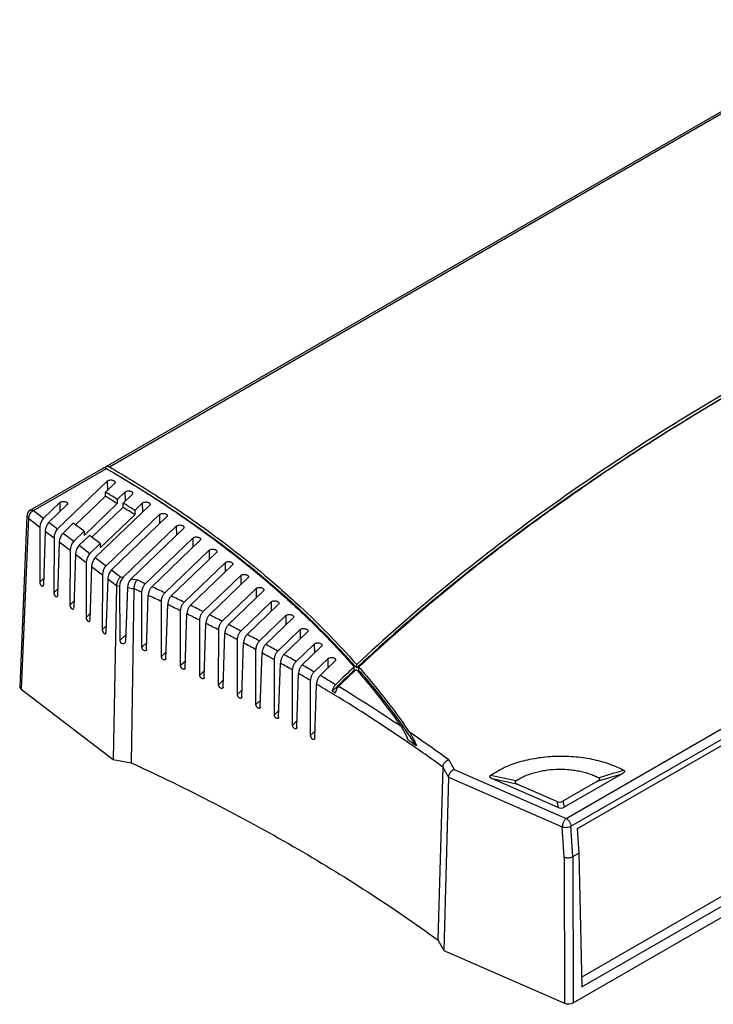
# Model space of a CAD drawing. Header units: inches. Extents: x 0 to 34, y 0 to 22.
# Tile 4 of 13: x 20.6 to 24.8, y 6.2 to 12.1. Entities that reach past the tile are written whole.
import ezdxf

# ---------------------------------------------------------------- set-up
doc = ezdxf.new("R2010")
doc.units = ezdxf.units.IN
doc.header["$LTSCALE"] = 1.87
doc.header["$MEASUREMENT"] = 0
doc.layers.get('0').update_dxf_attribs({"linetype": 'CONTINUOUS'})

msp = doc.modelspace()

# ---------------------------------------------------------------- linework, layer by layer
at = {"color": 7, "linetype": 'CONTINUOUS'}
for p, q in [((21.1324, 9.4508), (25.7816, 12.1352)), ((23.9885, 6.3823), (29.4351, 9.527)), ((23.9885, 6.3839), (29.4195, 9.5197)), ((23.9898, 6.3245), (29.4858, 9.4978)), ((20.6773, 9.188), (21.1147, 9.4406)), ((21.1262, 9.4435), (21.1274, 9.4428)), ((21.1346, 9.4385), (21.143, 9.4337)), ((23.9386, 6.2289), (29.5399, 9.4631)), ((20.8413, 9.0761), (21.1397, 9.3629)), ((21.1292, 9.2967), (21.1826, 9.348)), ((21.1284, 9.272), (21.1292, 9.2967)), ((21.1996, 9.2533), (21.2457, 9.2976)), ((20.7568, 9.1407), (20.8545, 9.2345)), ((21.1284, 9.272), (20.9493, 9.1)), ((21.1995, 9.2281), (21.0007, 9.0371)), ((21.1527, 9.2823), (21.1576, 9.2793)), ((21.1996, 9.2533), (21.1995, 9.2281)), ((21.2341, 9.2064), (21.2348, 9.2311)), ((21.2348, 9.2311), (21.2886, 9.2827)), ((21.3042, 9.1867), (21.3501, 9.2308)), ((20.7893, 9.1158), (20.8973, 9.2197)), ((21.2341, 9.2064), (21.0463, 9.026)), ((21.0677, 8.9034), (21.393, 9.2159)), ((21.3042, 9.1867), (21.3041, 9.1615)), ((20.6573, 9.1551), (20.6136, 8.1269)), ((20.8739, 9.0513), (20.9355, 9.1106)), ((20.9999, 9.0614), (20.9355, 9.1106)), ((21.3041, 9.1615), (21.0976, 8.9631)), ((21.1321, 8.8542), (21.4529, 9.1624)), ((21.1647, 8.8294), (21.4957, 9.1475)), ((20.7351, 9.0872), (20.7338, 8.7567)), ((20.7667, 9.063), (20.7565, 8.7393)), ((20.9383, 9.0022), (20.9999, 9.0614)), ((20.9999, 9.0614), (21.0007, 9.0371)), ((21.2341, 8.7851), (21.554, 9.0924)), ((21.283, 8.776), (21.5968, 9.0776)), ((20.8196, 9.0227), (20.8183, 8.6922)), ((20.8512, 8.9985), (20.841, 8.6748)), ((20.9708, 8.9774), (21.0324, 9.0366)), ((21.0968, 8.9874), (21.0324, 9.0366)), ((21.368, 8.7466), (21.6534, 9.0209)), ((21.4073, 8.7283), (21.6962, 9.006)), ((20.9165, 8.9487), (20.9153, 8.6182)), ((21.0352, 8.9282), (21.0968, 8.9874)), ((21.0968, 8.9874), (21.0976, 8.9631)), ((21.4848, 8.6918), (21.751, 8.9476)), ((21.5237, 8.6731), (21.7939, 8.9327)), ((20.9481, 8.9246), (20.938, 8.6009)), ((21.0135, 8.8747), (21.0122, 8.5442)), ((21.0451, 8.8506), (21.0349, 8.5269)), ((21.6006, 8.6359), (21.8469, 8.8726)), ((21.6392, 8.617), (21.8898, 8.8578)), ((21.1104, 8.8008), (21.1091, 8.4702)), ((21.142, 8.7766), (21.1318, 8.4529)), ((21.7154, 8.5791), (21.941, 8.7959)), ((21.7537, 8.5598), (21.9839, 8.7811)), ((21.1948, 8.7364), (21.1748, 7.6904)), ((21.2136, 8.7328), (21.2149, 8.4047)), ((21.2611, 8.724), (21.249, 8.3984)), ((21.2993, 8.7169), (21.2835, 7.6702)), ((21.8291, 8.5213), (22.0333, 8.7174)), ((21.8671, 8.5017), (22.0761, 8.7026)), ((21.3477, 8.3653), (21.3477, 8.6946)), ((21.3752, 8.3525), (21.3859, 8.6768)), ((21.4645, 8.3104), (21.4645, 8.6397)), ((21.9418, 8.4625), (22.1236, 8.6371)), ((21.4917, 8.2974), (21.5024, 8.6216)), ((21.5802, 8.2544), (21.5803, 8.5838)), ((21.9794, 8.4425), (22.1664, 8.6222)), ((21.6071, 8.2412), (21.6178, 8.5654)), ((21.6949, 8.1975), (21.695, 8.527)), ((22.0535, 8.4027), (22.2119, 8.5549)), ((22.0907, 8.3824), (22.2548, 8.54)), ((21.7216, 8.184), (21.7322, 8.5082)), ((21.8085, 8.1396), (21.8087, 8.4691)), ((22.1641, 8.3418), (22.2982, 8.4707)), ((21.8349, 8.1259), (21.8456, 8.45)), ((21.9211, 8.0807), (21.9213, 8.4102)), ((22.2009, 8.3212), (22.3411, 8.4558)), ((21.9473, 8.0667), (21.9579, 8.3908)), ((22.0326, 8.0207), (22.0329, 8.3503)), ((22.2736, 8.2799), (22.3824, 8.3845)), ((22.3101, 8.259), (22.4252, 8.3696)), ((22.0586, 8.0065), (22.0691, 8.3306)), ((22.1431, 7.9597), (22.1434, 8.2894)), ((22.382, 8.217), (22.4644, 8.2961)), ((22.1688, 7.9453), (22.1793, 8.2693)), ((22.2524, 7.8977), (22.2529, 8.2275)), ((22.4182, 8.1957), (22.5072, 8.2813)), ((22.6224, 8.2262), (22.6224, 8.2467)), ((22.6356, 8.2315), (22.626, 8.2224)), ((22.6281, 8.2516), (22.6378, 8.2407)), ((22.6356, 8.2315), (22.6451, 8.2205)), ((22.6378, 8.2407), (22.6378, 8.2611)), ((22.6474, 8.2497), (22.6378, 8.2407)), ((22.651, 8.2255), (22.651, 8.246)), ((22.2779, 7.8831), (22.2884, 8.207)), ((22.3607, 7.8347), (22.3613, 8.1645)), ((20.6217, 8.1124), (21.1748, 7.6904)), ((22.3859, 7.8198), (22.3964, 8.1437)), ((22.4949, 8.1043), (22.4911, 8.1006)), ((22.5146, 8.1438), (22.5108, 8.1401)), ((22.5286, 8.1293), (22.5267, 8.1272)), ((25.055, 7.9047), (23.9618, 7.2735)), ((21.1748, 7.6904), (21.2835, 7.6702)), ((23.1551, 7.6454), (23.1255, 6.6066)), ((23.1888, 7.585), (23.1606, 6.5439)), ((23.8472, 7.4023), (23.4534, 7.5744)), ((24.2333, 7.6055), (23.8841, 7.4038)), ((23.8399, 7.439), (23.6058, 7.5413)), ((24.0844, 7.5603), (23.8768, 7.4404)), ((23.9618, 7.2735), (23.9721, 7.1281)), ((23.9361, 7.1072), (23.9721, 7.1281)), ((23.9721, 7.1281), (23.9898, 6.3245)), ((23.1255, 6.6066), (23.1606, 6.5439)), ((23.1606, 6.5439), (23.8862, 6.2269))]:
    msp.add_line(p, q, dxfattribs=at)
at = {"color": 9, "linetype": 'CONTINUOUS'}
for p, q in [((21.1523, 9.4488), (25.8017, 12.1332)), ((20.6973, 9.186), (21.1346, 9.4385)), ((21.1397, 9.3629), (21.1407, 9.3078)), ((21.2457, 9.2976), (21.2467, 9.2425)), ((20.8545, 9.2345), (20.8555, 9.1794)), ((21.3501, 9.2308), (21.3511, 9.1757)), ((20.6973, 9.186), (20.7568, 9.1407)), ((20.6654, 9.1403), (20.6217, 8.1124)), ((20.6654, 9.1403), (20.7351, 9.0872)), ((20.7893, 9.1158), (20.8413, 9.0761)), ((21.4529, 9.1624), (21.4539, 9.1073)), ((20.7667, 9.063), (20.8196, 9.0227)), ((20.8739, 9.0513), (20.9383, 9.0022)), ((21.554, 9.0924), (21.555, 9.0374)), ((20.8512, 8.9985), (20.9165, 8.9487)), ((21.6534, 9.0209), (21.6544, 8.9658)), ((20.9708, 8.9774), (21.0352, 8.9282)), ((21.751, 8.9476), (21.752, 8.8925)), ((20.9481, 8.9246), (21.0135, 8.8747)), ((21.0677, 8.9034), (21.1321, 8.8542)), ((21.0451, 8.8506), (21.1104, 8.8008)), ((21.1647, 8.8294), (21.2191, 8.7879)), ((21.8469, 8.8726), (21.8479, 8.8176)), ((20.7338, 8.7567), (20.7578, 8.7797)), ((21.142, 8.7766), (21.1948, 8.7364)), ((21.2191, 8.7879), (21.2341, 8.7851)), ((21.283, 8.776), (21.3185, 8.7694)), ((21.941, 8.7959), (21.942, 8.7409)), ((20.8423, 8.7152), (20.8183, 8.6922)), ((21.1948, 8.7364), (21.2136, 8.7328)), ((21.2611, 8.724), (21.2993, 8.7169)), ((22.0333, 8.7174), (22.0343, 8.6624)), ((20.9392, 8.6412), (20.9153, 8.6182)), ((22.1236, 8.6371), (22.1246, 8.582)), ((21.0362, 8.5672), (21.0122, 8.5442)), ((22.2119, 8.5549), (22.2129, 8.4998)), ((21.1331, 8.4933), (21.1091, 8.4702)), ((22.2982, 8.4707), (22.2992, 8.4156)), ((21.2505, 8.439), (21.2149, 8.4047)), ((21.3765, 8.3929), (21.3477, 8.3653)), ((22.3824, 8.3845), (22.3834, 8.3294)), ((21.493, 8.3378), (21.4645, 8.3104)), ((21.6085, 8.2816), (21.5802, 8.2544)), ((22.4644, 8.2961), (22.4654, 8.2411)), ((21.7229, 8.2244), (21.6949, 8.1975)), ((21.8363, 8.1663), (21.8085, 8.1396)), ((21.9486, 8.1071), (21.9211, 8.0807)), ((22.0599, 8.0469), (22.0326, 8.0207)), ((22.1701, 7.9857), (22.1431, 7.9597)), ((23.8968, 7.3365), (25.0788, 8.0189)), ((23.925, 7.2904), (25.1072, 7.973)), ((22.2792, 7.9234), (22.2524, 7.8977)), ((22.3872, 7.8601), (22.3607, 7.8347)), ((23.1551, 7.6454), (23.1888, 7.585)), ((23.1909, 7.6883), (23.223, 7.6309)), ((23.223, 7.6309), (23.8968, 7.3365)), ((23.1888, 7.585), (23.8727, 7.2863)), ((23.5938, 7.562), (23.4411, 7.5949)), ((23.6058, 7.5413), (23.4534, 7.5744)), ((24.0844, 7.5603), (24.2333, 7.6055)), ((23.8399, 7.439), (23.8472, 7.4023)), ((23.8768, 7.4404), (23.8841, 7.4038)), ((23.8837, 7.1041), (23.8727, 7.2863)), ((23.9361, 7.1072), (23.925, 7.2904)), ((23.8837, 7.1041), (23.8862, 6.2269)), ((23.9361, 7.1072), (23.9386, 6.2289))]:
    msp.add_line(p, q, dxfattribs=at)
at = {"color": 7, "linetype": 'CONTINUOUS'}
for centre, radius, start, end in [((21.1391, 9.4391), 0.0134, 120.02456, 130.63439), ((17.3689, 3.1153), 7.2352, 58.4681, 58.68693), ((17.3686, 3.0909), 7.2347, 58.46784, 58.689), ((17.4043, 3.1492), 7.1664, 58.02285, 58.4679), ((17.4073, 3.1778), 7.1619, 58.02769, 58.42305), ((17.4824, 3.2976), 7.0205, 57.46533, 57.68988), ((20.6973, 9.1534), 0.04, 119.99724, 177.6105), ((17.482, 3.2732), 7.02, 57.46497, 57.69191), ((17.5185, 3.3304), 6.9522, 57.00829, 57.46504), ((17.5185, 3.3542), 6.9534, 57.0135, 57.4654), ((29.5972, 0.8248), 10.1849, 133.22146, 134.05951), ((29.6064, 0.7945), 10.1984, 133.22064, 133.97841), ((29.588, 0.8493), 10.1406, 133.35761, 134.11901), ((29.5024, 0.903), 10.0481, 133.9819, 134.21906), ((17.0734, -0.8076), 10.4263, 58.57814, 58.69319), ((19.6893, 5.6007), 3.9563, 34.10039, 35.42633), ((19.6916, 5.6225), 3.9536, 34.36988, 35.19713), ((19.765, 5.6522), 3.8647, 33.26875, 34.09634), ((17.6039, 0.0103), 9.4513, 55.21136, 55.57578)]:
    msp.add_arc(centre, radius, start, end, dxfattribs=at)
at = {"color": 9, "linetype": 'CONTINUOUS'}
for centre, radius, start, end in [((15.9996, -2.8435), 12.773, 65.14719, 65.39128), ((15.9973, -2.8443), 12.719, 65.1234, 65.36328), ((16.0787, -2.6734), 12.5854, 64.56108, 64.95133), ((16.0755, -2.6763), 12.5337, 64.53494, 64.93213), ((16.173, -2.4758), 12.3664, 63.96659, 64.36222), ((16.1699, -2.4787), 12.3147, 63.93801, 64.34069), ((16.2695, -2.279), 12.1473, 63.36371, 63.76494), ((16.2664, -2.2819), 12.0955, 63.33261, 63.74102), ((16.368, -2.0831), 11.9281, 62.75207, 63.15915), ((16.365, -2.0862), 11.8763, 62.71838, 63.13277), ((16.4685, -1.8885), 11.7089, 62.1313, 62.54448), ((16.4657, -1.8915), 11.6572, 62.09493, 62.51555), ((16.5711, -1.6951), 11.49, 61.50101, 61.92055), ((16.5683, -1.6982), 11.4383, 61.46186, 61.88899), ((16.6756, -1.5032), 11.2715, 60.86077, 61.28695), ((16.673, -1.5064), 11.2198, 60.81876, 61.25268), ((16.782, -1.3129), 11.0535, 60.21018, 60.64328), ((16.7795, -1.3162), 11.0018, 60.1652, 60.6062), ((16.8903, -1.1244), 10.8361, 59.54879, 59.9891), ((16.8878, -1.1278), 10.7845, 59.50073, 59.94912), ((17.0096, -0.9222), 10.6014, 58.74055, 59.32414), ((17.0134, -0.9155), 10.5379, 58.60258, 59.28129), ((17.2545, -0.5223), 10.1325, 56.11097, 58.63271), ((17.2773, -0.4863), 10.034, 55.6398, 58.61188), ((17.674, 0.1054), 9.3775, 53.96263, 55.7263), ((17.6702, 0.0972), 9.3306, 53.99593, 55.60908), ((1.9243, 81.5765), 77.2437, 286.676896, 286.79256)]:
    msp.add_arc(centre, radius, start, end, dxfattribs=at)
at = {"color": 7, "linetype": 'CONTINUOUS'}
for centre, major_axis, ratio, start_param, end_param in [((20.7573, 9.1076), (0.0145, 0.0388), 0.432551, 0.73461, 2.279226), ((20.7889, 9.0835), (0.0155, 0.0382), 0.416965, 0.751057, 2.295673), ((20.8418, 9.0431), (0.0145, 0.0388), 0.432551, 0.73461, 2.279226), ((20.8734, 9.019), (0.0155, 0.0382), 0.416965, 0.751057, 2.295673), ((20.9387, 8.9692), (0.0145, 0.0388), 0.432551, 0.73461, 2.279226), ((20.9703, 8.9451), (0.0155, 0.0382), 0.416965, 0.751057, 2.295673), ((21.0357, 8.8952), (0.0145, 0.0388), 0.432551, 0.73461, 2.279226), ((21.0673, 8.8711), (0.0155, 0.0382), 0.416965, 0.751057, 2.295673), ((21.1326, 8.8212), (0.0145, 0.0388), 0.432551, 0.73461, 2.279226), ((21.1642, 8.7971), (0.0155, 0.0382), 0.416965, 0.751057, 2.295673), ((20.7451, 8.7483), (-0.0077, 0.0164), 0.505654, 0.815759, 3.922445), ((21.2348, 8.7523), (0.0132, 0.0381), 0.434307, 0.703781, 2.248398), ((21.2823, 8.7435), (0.0143, 0.0379), 0.410491, 0.7126, 2.257216), ((20.8297, 8.6837), (-0.0077, 0.0164), 0.505654, 0.815759, 3.922445), ((20.9266, 8.6098), (-0.0077, 0.0164), 0.505654, 0.815759, 3.922445), ((21.0235, 8.5358), (-0.0077, 0.0164), 0.505654, 0.815759, 3.922445), ((21.1205, 8.4618), (-0.0077, 0.0164), 0.505654, 0.815759, 3.922445), ((21.2319, 8.4018), (0.0158, -0.0082), 0.780859, -2.752428, 0.354258), ((20.6537, 8.1264), (0.04, 0), 0.577039, 3.116485, 3.789123), ((23.8387, 7.6045), (-0.024, 0.169), 0.46604, -3.421536, -2.956108), ((23.846, 7.5679), (-0.024, 0.169), 0.46604, -3.421536, -2.956108), ((23.9103, 6.2453), (0.04, 0), 0.577728, -2.218162, -0.785614)]:
    msp.add_ellipse(centre, major_axis=major_axis, ratio=ratio, start_param=start_param, end_param=end_param, dxfattribs=at)
for points, knots in [([(27.8587, 11.2755), (27.5974, 11.1825), (27.0844, 10.9879), (26.3375, 10.6673), (25.624, 10.3221), (24.9464, 9.9536), (24.3069, 9.563), (23.7078, 9.1515), (23.151, 8.7205), (22.8035, 8.4162), (22.6378, 8.2611)], [0, 0, 0, 0, 0.137109, 0.271057, 0.401649, 0.528726, 0.652161, 0.771871, 0.887814, 1, 1, 1, 1]), ([(27.8573, 11.2581), (27.5966, 11.165), (27.085, 10.9705), (26.3399, 10.65), (25.6284, 10.305), (24.9526, 9.9368), (24.315, 9.5465), (23.7176, 9.1354), (23.1625, 8.7049), (22.8162, 8.4009), (22.651, 8.246)], [0, 0, 0, 0, 0.137122, 0.271076, 0.401671, 0.528747, 0.65218, 0.771884, 0.887821, 1, 1, 1, 1]), ([(24.9521, 9.9291), (24.736, 9.8046), (24.3163, 9.5486), (23.7174, 9.138), (23.1607, 8.7081), (22.8132, 8.4044), (22.6474, 8.2497)], [0, 0, 0, 0, 0.261892, 0.515897, 0.761927, 1, 1, 1, 1]), ([(21.1186, 9.4421), (21.1182, 9.442), (21.1169, 9.4416), (21.1156, 9.4411), (21.1147, 9.4406)], [0, 0, 0, 0, 0.253652, 1, 1, 1, 1]), ([(21.1262, 9.442), (21.1255, 9.4421), (21.123, 9.4425), (21.1204, 9.4425), (21.1186, 9.4421)], [0, 0, 0, 0, 0.265737, 1, 1, 1, 1]), ([(21.1262, 9.4435), (21.1267, 9.4447), (21.1278, 9.4468), (21.1295, 9.4486), (21.1303, 9.4493)], [0, 0, 0, 0, 0.51516, 1, 1, 1, 1]), ([(21.1346, 9.4385), (21.1339, 9.439), (21.1313, 9.4404), (21.1284, 9.4415), (21.1262, 9.442)], [0, 0, 0, 0, 0.265744, 1, 1, 1, 1]), ([(21.1324, 9.4508), (21.1327, 9.4509), (21.134, 9.4516), (21.1353, 9.4521), (21.1364, 9.4523)], [0, 0, 0, 0, 0.247922, 1, 1, 1, 1]), ([(21.1364, 9.4523), (21.137, 9.4524), (21.1394, 9.4528), (21.142, 9.4526), (21.1438, 9.4522)], [0, 0, 0, 0, 0.237475, 1, 1, 1, 1]), ([(21.143, 9.4337), (21.2367, 9.3789), (21.4194, 9.2668), (21.7647, 9.0327), (22.0079, 8.8415), (22.1603, 8.7075)], [0, 0, 0, 0, 0.260113, 0.513568, 1, 1, 1, 1]), ([(21.1438, 9.4522), (21.1445, 9.452), (21.1475, 9.4512), (21.1503, 9.4499), (21.1523, 9.4488)], [0, 0, 0, 0, 0.234746, 1, 1, 1, 1]), ([(21.1523, 9.4488), (21.2463, 9.394), (21.4295, 9.2819), (21.7761, 9.0477), (22.0202, 8.8565), (22.1732, 8.7225)], [0, 0, 0, 0, 0.260084, 0.513532, 1, 1, 1, 1]), ([(21.1397, 9.3629), (21.1412, 9.3643), (21.1452, 9.3669), (21.1521, 9.3692), (21.1599, 9.3701), (21.1679, 9.3696), (21.1752, 9.3677), (21.1803, 9.365), (21.1834, 9.3622), (21.185, 9.36), (21.186, 9.3577), (21.1862, 9.356), (21.1861, 9.3552)], [0, 0, 0, 0, 0.116446, 0.251701, 0.398224, 0.546407, 0.685888, 0.808452, 0.862319, 0.911386, 0.95668, 1, 1, 1, 1]), ([(21.1861, 9.3552), (21.1861, 9.3546), (21.1859, 9.3533), (21.185, 9.3507), (21.1836, 9.349), (21.1826, 9.348)], [0, 0, 0, 0, 0.232316, 0.473504, 1, 1, 1, 1]), ([(21.1989, 9.401), (21.2873, 9.3486), (21.4598, 9.2416), (21.7869, 9.0187), (22.0179, 8.8375), (22.1632, 8.7108)], [0, 0, 0, 0, 0.259593, 0.512858, 1, 1, 1, 1]), ([(21.2457, 9.2976), (21.2472, 9.2991), (21.2512, 9.3016), (21.2581, 9.3039), (21.2659, 9.3048), (21.2739, 9.3043), (21.2811, 9.3024), (21.2863, 9.2997), (21.2894, 9.2969), (21.291, 9.2947), (21.292, 9.2924), (21.2922, 9.2908), (21.2921, 9.29)], [0, 0, 0, 0, 0.116446, 0.251701, 0.398224, 0.546407, 0.685888, 0.808452, 0.862319, 0.911386, 0.95668, 1, 1, 1, 1]), ([(21.2921, 9.29), (21.2921, 9.2893), (21.2919, 9.288), (21.2909, 9.2854), (21.2896, 9.2837), (21.2886, 9.2827)], [0, 0, 0, 0, 0.232316, 0.473504, 1, 1, 1, 1]), ([(20.8545, 9.2345), (20.856, 9.236), (20.86, 9.2385), (20.8669, 9.2408), (20.8747, 9.2417), (20.8826, 9.2412), (20.8899, 9.2393), (20.8951, 9.2366), (20.8981, 9.2338), (20.8998, 9.2316), (20.9007, 9.2293), (20.9009, 9.2277), (20.9009, 9.2269)], [0, 0, 0, 0, 0.116446, 0.251701, 0.398224, 0.546407, 0.685888, 0.808452, 0.862319, 0.911386, 0.95668, 1, 1, 1, 1]), ([(21.3501, 9.2308), (21.3516, 9.2323), (21.3556, 9.2348), (21.3625, 9.2371), (21.3703, 9.238), (21.3783, 9.2375), (21.3855, 9.2356), (21.3907, 9.2329), (21.3937, 9.2301), (21.3954, 9.2279), (21.3963, 9.2256), (21.3965, 9.2239), (21.3965, 9.2232)], [0, 0, 0, 0, 0.116446, 0.251701, 0.398224, 0.546407, 0.685888, 0.808452, 0.862319, 0.911386, 0.95668, 1, 1, 1, 1]), ([(20.9009, 9.2269), (20.9009, 9.2263), (20.9007, 9.2249), (20.8997, 9.2224), (20.8984, 9.2207), (20.8973, 9.2197)], [0, 0, 0, 0, 0.232316, 0.473504, 1, 1, 1, 1]), ([(21.3965, 9.2232), (21.3965, 9.2225), (21.3963, 9.2212), (21.3953, 9.2186), (21.394, 9.2169), (21.393, 9.2159)], [0, 0, 0, 0, 0.232316, 0.473504, 1, 1, 1, 1]), ([(21.4529, 9.1624), (21.4544, 9.1639), (21.4583, 9.1664), (21.4652, 9.1687), (21.4731, 9.1696), (21.481, 9.1691), (21.4883, 9.1672), (21.4934, 9.1645), (21.4965, 9.1617), (21.4981, 9.1595), (21.4991, 9.1572), (21.4993, 9.1556), (21.4993, 9.1548)], [0, 0, 0, 0, 0.116446, 0.251701, 0.398224, 0.546407, 0.685888, 0.808452, 0.862319, 0.911386, 0.95668, 1, 1, 1, 1]), ([(21.4993, 9.1548), (21.4993, 9.1541), (21.4991, 9.1528), (21.4981, 9.1503), (21.4968, 9.1486), (21.4957, 9.1475)], [0, 0, 0, 0, 0.232316, 0.473504, 1, 1, 1, 1]), ([(21.554, 9.0924), (21.5555, 9.0939), (21.5594, 9.0964), (21.5663, 9.0987), (21.5742, 9.0997), (21.5821, 9.0992), (21.5894, 9.0973), (21.5945, 9.0945), (21.5976, 9.0918), (21.5992, 9.0896), (21.6002, 9.0872), (21.6004, 9.0856), (21.6004, 9.0848)], [0, 0, 0, 0, 0.116446, 0.251701, 0.398224, 0.546407, 0.685888, 0.808452, 0.862319, 0.911386, 0.95668, 1, 1, 1, 1]), ([(21.6004, 9.0848), (21.6004, 9.0842), (21.6002, 9.0829), (21.5992, 9.0803), (21.5979, 9.0786), (21.5968, 9.0776)], [0, 0, 0, 0, 0.232316, 0.473504, 1, 1, 1, 1]), ([(21.6534, 9.0209), (21.6549, 9.0223), (21.6588, 9.0248), (21.6658, 9.0271), (21.6736, 9.0281), (21.6815, 9.0276), (21.6888, 9.0257), (21.694, 9.0229), (21.697, 9.0202), (21.6986, 9.018), (21.6996, 9.0156), (21.6998, 9.014), (21.6998, 9.0132)], [0, 0, 0, 0, 0.116446, 0.251701, 0.398224, 0.546407, 0.685888, 0.808452, 0.862319, 0.911386, 0.95668, 1, 1, 1, 1]), ([(21.6998, 9.0132), (21.6998, 9.0126), (21.6996, 9.0113), (21.6986, 9.0087), (21.6973, 9.007), (21.6962, 9.006)], [0, 0, 0, 0, 0.232316, 0.473504, 1, 1, 1, 1]), ([(21.751, 8.9476), (21.7526, 8.9491), (21.7565, 8.9516), (21.7634, 8.9539), (21.7713, 8.9548), (21.7792, 8.9543), (21.7865, 8.9524), (21.7916, 8.9497), (21.7947, 8.9469), (21.7963, 8.9447), (21.7973, 8.9424), (21.7975, 8.9408), (21.7975, 8.94)], [0, 0, 0, 0, 0.116446, 0.251701, 0.398224, 0.546407, 0.685888, 0.808452, 0.862319, 0.911386, 0.95668, 1, 1, 1, 1]), ([(21.7975, 8.94), (21.7974, 8.9393), (21.7973, 8.938), (21.7963, 8.9354), (21.7949, 8.9337), (21.7939, 8.9327)], [0, 0, 0, 0, 0.232316, 0.473504, 1, 1, 1, 1]), ([(21.8469, 8.8726), (21.8485, 8.8741), (21.8524, 8.8766), (21.8593, 8.8789), (21.8672, 8.8799), (21.8751, 8.8794), (21.8824, 8.8775), (21.8875, 8.8747), (21.8906, 8.872), (21.8922, 8.8698), (21.8932, 8.8674), (21.8934, 8.8658), (21.8934, 8.865)], [0, 0, 0, 0, 0.116446, 0.251701, 0.398224, 0.546407, 0.685888, 0.808452, 0.862319, 0.911386, 0.95668, 1, 1, 1, 1]), ([(21.8934, 8.865), (21.8934, 8.8644), (21.8932, 8.8631), (21.8922, 8.8605), (21.8908, 8.8588), (21.8898, 8.8578)], [0, 0, 0, 0, 0.232316, 0.473504, 1, 1, 1, 1]), ([(21.2191, 8.7879), (21.2175, 8.7866), (21.2143, 8.7835), (21.2099, 8.7782), (21.2059, 8.7721), (21.2022, 8.7653), (21.1992, 8.7581), (21.1968, 8.7507), (21.1953, 8.7434), (21.1949, 8.7387), (21.1948, 8.7364)], [0, 0, 0, 0, 0.106829, 0.225049, 0.352032, 0.484764, 0.619946, 0.753683, 0.881903, 1, 1, 1, 1]), ([(21.3185, 8.7694), (21.3172, 8.7679), (21.3146, 8.7647), (21.3112, 8.7591), (21.3079, 8.7528), (21.3051, 8.7458), (21.3027, 8.7385), (21.3009, 8.7311), (21.2997, 8.7239), (21.2994, 8.7191), (21.2993, 8.7169)], [0, 0, 0, 0, 0.102269, 0.218365, 0.345028, 0.478607, 0.615208, 0.750602, 0.880431, 1, 1, 1, 1]), ([(21.941, 8.7959), (21.9426, 8.7974), (21.9465, 8.7999), (21.9534, 8.8022), (21.9613, 8.8032), (21.9692, 8.8027), (21.9765, 8.8008), (21.9816, 8.798), (21.9847, 8.7953), (21.9863, 8.7931), (21.9873, 8.7907), (21.9875, 8.7891), (21.9875, 8.7883)], [0, 0, 0, 0, 0.116446, 0.251701, 0.398224, 0.546407, 0.685888, 0.808452, 0.862319, 0.911386, 0.95668, 1, 1, 1, 1]), ([(21.9875, 8.7883), (21.9874, 8.7877), (21.9873, 8.7864), (21.9863, 8.7838), (21.9849, 8.7821), (21.9839, 8.7811)], [0, 0, 0, 0, 0.232316, 0.473504, 1, 1, 1, 1]), ([(21.3477, 8.6946), (21.3477, 8.6968), (21.348, 8.7016), (21.3492, 8.7088), (21.351, 8.7161), (21.3535, 8.7234), (21.3565, 8.7303), (21.36, 8.7366), (21.3637, 8.7421), (21.3665, 8.7452), (21.368, 8.7466)], [0, 0, 0, 0, 0.119304, 0.248371, 0.382868, 0.518734, 0.651991, 0.778908, 0.895973, 1, 1, 1, 1]), ([(21.4073, 8.7283), (21.4058, 8.7269), (21.403, 8.7238), (21.3992, 8.7184), (21.3957, 8.7121), (21.3925, 8.7053), (21.3899, 8.6981), (21.3878, 8.6908), (21.3864, 8.6837), (21.386, 8.679), (21.3859, 8.6768)], [0, 0, 0, 0, 0.10432, 0.221874, 0.349341, 0.483058, 0.619149, 0.753493, 0.881904, 1, 1, 1, 1]), ([(22.0333, 8.7174), (22.0348, 8.7189), (22.0387, 8.7214), (22.0457, 8.7237), (22.0535, 8.7247), (22.0614, 8.7242), (22.0687, 8.7223), (22.0739, 8.7195), (22.0769, 8.7168), (22.0785, 8.7146), (22.0795, 8.7122), (22.0797, 8.7106), (22.0797, 8.7098)], [0, 0, 0, 0, 0.116446, 0.251701, 0.398224, 0.546407, 0.685888, 0.808452, 0.862319, 0.911386, 0.95668, 1, 1, 1, 1]), ([(22.0797, 8.7098), (22.0797, 8.7092), (22.0795, 8.7079), (22.0785, 8.7053), (22.0772, 8.7036), (22.0761, 8.7026)], [0, 0, 0, 0, 0.232316, 0.473504, 1, 1, 1, 1]), ([(22.1603, 8.7075), (22.2022, 8.6707), (22.3635, 8.5246), (22.5157, 8.3684), (22.6224, 8.2467)], [0, 0, 0, 0, 0.2562, 1, 1, 1, 1]), ([(22.1632, 8.7108), (22.2053, 8.6741), (22.3674, 8.5285), (22.5206, 8.373), (22.6281, 8.2516)], [0, 0, 0, 0, 0.256169, 1, 1, 1, 1]), ([(22.1732, 8.7225), (22.2153, 8.6856), (22.3774, 8.5393), (22.5305, 8.383), (22.6378, 8.2611)], [0, 0, 0, 0, 0.256194, 1, 1, 1, 1]), ([(21.4645, 8.6397), (21.4645, 8.642), (21.4648, 8.6467), (21.466, 8.6539), (21.4678, 8.6613), (21.4703, 8.6685), (21.4734, 8.6754), (21.4768, 8.6817), (21.4806, 8.6872), (21.4834, 8.6904), (21.4848, 8.6918)], [0, 0, 0, 0, 0.119343, 0.248458, 0.382987, 0.518857, 0.652087, 0.77896, 0.895987, 1, 1, 1, 1]), ([(21.5237, 8.6731), (21.5223, 8.6718), (21.5195, 8.6686), (21.5157, 8.6632), (21.5121, 8.6569), (21.509, 8.6501), (21.5063, 8.6429), (21.5043, 8.6356), (21.5029, 8.6285), (21.5025, 8.6238), (21.5024, 8.6216)], [0, 0, 0, 0, 0.104309, 0.221827, 0.349258, 0.482957, 0.619059, 0.753437, 0.881886, 1, 1, 1, 1]), ([(22.1236, 8.6371), (22.1251, 8.6386), (22.129, 8.6411), (22.136, 8.6434), (22.1438, 8.6443), (22.1517, 8.6438), (22.159, 8.6419), (22.1642, 8.6392), (22.1672, 8.6364), (22.1688, 8.6342), (22.1698, 8.6319), (22.17, 8.6303), (22.17, 8.6295)], [0, 0, 0, 0, 0.116446, 0.251701, 0.398224, 0.546407, 0.685888, 0.808452, 0.862319, 0.911386, 0.95668, 1, 1, 1, 1]), ([(21.5803, 8.5838), (21.5803, 8.5861), (21.5806, 8.5908), (21.5817, 8.598), (21.5836, 8.6054), (21.5861, 8.6127), (21.5892, 8.6196), (21.5926, 8.6259), (21.5964, 8.6314), (21.5992, 8.6346), (21.6006, 8.6359)], [0, 0, 0, 0, 0.119385, 0.248552, 0.383116, 0.51899, 0.65219, 0.779017, 0.896001, 1, 1, 1, 1]), ([(21.6392, 8.617), (21.6378, 8.6156), (21.635, 8.6124), (21.6312, 8.607), (21.6276, 8.6008), (21.6244, 8.5939), (21.6218, 8.5867), (21.6197, 8.5794), (21.6183, 8.5723), (21.6179, 8.5676), (21.6178, 8.5654)], [0, 0, 0, 0, 0.104297, 0.221775, 0.349166, 0.482845, 0.61896, 0.753374, 0.881866, 1, 1, 1, 1]), ([(21.695, 8.527), (21.695, 8.5292), (21.6953, 8.534), (21.6965, 8.5412), (21.6984, 8.5486), (21.7009, 8.5559), (21.7039, 8.5628), (21.7074, 8.5691), (21.7112, 8.5746), (21.714, 8.5777), (21.7154, 8.5791)], [0, 0, 0, 0, 0.119429, 0.248653, 0.383254, 0.519133, 0.652301, 0.779078, 0.896016, 1, 1, 1, 1]), ([(22.17, 8.6295), (22.17, 8.6288), (22.1698, 8.6275), (22.1688, 8.625), (22.1675, 8.6233), (22.1664, 8.6222)], [0, 0, 0, 0, 0.232316, 0.473504, 1, 1, 1, 1]), ([(21.7537, 8.5598), (21.7522, 8.5585), (21.7494, 8.5553), (21.7456, 8.5499), (21.742, 8.5436), (21.7388, 8.5367), (21.7362, 8.5295), (21.7341, 8.5222), (21.7327, 8.5151), (21.7323, 8.5104), (21.7322, 8.5082)], [0, 0, 0, 0, 0.104284, 0.221719, 0.349066, 0.482722, 0.61885, 0.753303, 0.881842, 1, 1, 1, 1]), ([(21.8087, 8.4691), (21.8087, 8.4714), (21.809, 8.4761), (21.8102, 8.4834), (21.8121, 8.4908), (21.8146, 8.498), (21.8177, 8.505), (21.8211, 8.5113), (21.8249, 8.5167), (21.8277, 8.5199), (21.8291, 8.5213)], [0, 0, 0, 0, 0.119477, 0.248762, 0.383403, 0.519287, 0.652421, 0.779143, 0.896033, 1, 1, 1, 1]), ([(22.2119, 8.5549), (22.2134, 8.5564), (22.2174, 8.5589), (22.2243, 8.5612), (22.2321, 8.5621), (22.2401, 8.5616), (22.2473, 8.5597), (22.2525, 8.557), (22.2556, 8.5542), (22.2572, 8.552), (22.2582, 8.5497), (22.2584, 8.548), (22.2583, 8.5473)], [0, 0, 0, 0, 0.116446, 0.251701, 0.398224, 0.546407, 0.685888, 0.808452, 0.862319, 0.911386, 0.95668, 1, 1, 1, 1]), ([(22.2583, 8.5473), (22.2583, 8.5466), (22.2581, 8.5453), (22.2571, 8.5427), (22.2558, 8.541), (22.2548, 8.54)], [0, 0, 0, 0, 0.232316, 0.473504, 1, 1, 1, 1]), ([(21.8671, 8.5017), (21.8656, 8.5003), (21.8628, 8.4971), (21.859, 8.4917), (21.8554, 8.4854), (21.8522, 8.4786), (21.8495, 8.4714), (21.8475, 8.4641), (21.8461, 8.4569), (21.8456, 8.4522), (21.8456, 8.45)], [0, 0, 0, 0, 0.10427, 0.221658, 0.348957, 0.482588, 0.61873, 0.753226, 0.881816, 1, 1, 1, 1]), ([(21.9213, 8.4102), (21.9213, 8.4125), (21.9216, 8.4173), (21.9228, 8.4245), (21.9247, 8.4319), (21.9273, 8.4392), (21.9303, 8.4461), (21.9338, 8.4525), (21.9376, 8.4579), (21.9404, 8.4611), (21.9418, 8.4625)], [0, 0, 0, 0, 0.119528, 0.248878, 0.383562, 0.519451, 0.652548, 0.779213, 0.89605, 1, 1, 1, 1]), ([(22.2982, 8.4707), (22.2997, 8.4722), (22.3037, 8.4747), (22.3106, 8.477), (22.3184, 8.4779), (22.3264, 8.4774), (22.3336, 8.4755), (22.3388, 8.4728), (22.3419, 8.47), (22.3435, 8.4678), (22.3445, 8.4655), (22.3447, 8.4639), (22.3446, 8.4631)], [0, 0, 0, 0, 0.116446, 0.251701, 0.398224, 0.546407, 0.685888, 0.808452, 0.862319, 0.911386, 0.95668, 1, 1, 1, 1]), ([(22.3446, 8.4631), (22.3446, 8.4624), (22.3444, 8.4611), (22.3434, 8.4585), (22.3421, 8.4568), (22.3411, 8.4558)], [0, 0, 0, 0, 0.232316, 0.473504, 1, 1, 1, 1]), ([(21.9794, 8.4425), (21.978, 8.4412), (21.9752, 8.438), (21.9713, 8.4325), (21.9677, 8.4263), (21.9645, 8.4194), (21.9619, 8.4122), (21.9598, 8.4049), (21.9584, 8.3977), (21.9579, 8.393), (21.9579, 8.3908)], [0, 0, 0, 0, 0.104254, 0.221592, 0.34884, 0.482443, 0.618599, 0.753141, 0.881787, 1, 1, 1, 1]), ([(22.0329, 8.3503), (22.0329, 8.3526), (22.0332, 8.3574), (22.0344, 8.3646), (22.0364, 8.3721), (22.0389, 8.3794), (22.042, 8.3863), (22.0455, 8.3926), (22.0493, 8.3981), (22.0521, 8.4013), (22.0535, 8.4027)], [0, 0, 0, 0, 0.119581, 0.249001, 0.383731, 0.519627, 0.652684, 0.779287, 0.896068, 1, 1, 1, 1]), ([(21.3681, 8.3434), (21.3658, 8.3431), (21.362, 8.344), (21.3576, 8.3467), (21.3544, 8.3497), (21.3516, 8.3532), (21.3495, 8.3571), (21.3481, 8.3612), (21.3477, 8.364), (21.3477, 8.3653)], [0, 0, 0, 0, 0.211582, 0.336309, 0.469963, 0.608188, 0.746007, 0.878381, 1, 1, 1, 1]), ([(21.3724, 8.3455), (21.3718, 8.3449), (21.3705, 8.344), (21.3689, 8.3435), (21.3681, 8.3434)], [0, 0, 0, 0, 0.493091, 1, 1, 1, 1]), ([(21.3752, 8.3525), (21.3751, 8.3512), (21.3747, 8.3486), (21.3733, 8.3463), (21.3724, 8.3455)], [0, 0, 0, 0, 0.529582, 1, 1, 1, 1]), ([(22.0907, 8.3824), (22.0893, 8.381), (22.0865, 8.3778), (22.0826, 8.3724), (22.079, 8.3661), (22.0758, 8.3592), (22.0731, 8.352), (22.071, 8.3447), (22.0696, 8.3375), (22.0692, 8.3328), (22.0691, 8.3306)], [0, 0, 0, 0, 0.104238, 0.221522, 0.348714, 0.482286, 0.618458, 0.753049, 0.881755, 1, 1, 1, 1]), ([(22.1434, 8.2894), (22.1435, 8.2917), (22.1438, 8.2965), (22.145, 8.3038), (22.1469, 8.3112), (22.1495, 8.3185), (22.1525, 8.3254), (22.156, 8.3318), (22.1598, 8.3372), (22.1626, 8.3404), (22.1641, 8.3418)], [0, 0, 0, 0, 0.119638, 0.249132, 0.383911, 0.519813, 0.652827, 0.779365, 0.896087, 1, 1, 1, 1]), ([(22.3824, 8.3845), (22.3839, 8.3859), (22.3879, 8.3885), (22.3948, 8.3908), (22.4026, 8.3917), (22.4105, 8.3912), (22.4178, 8.3893), (22.423, 8.3866), (22.426, 8.3838), (22.4277, 8.3816), (22.4286, 8.3793), (22.4288, 8.3776), (22.4288, 8.3768)], [0, 0, 0, 0, 0.116446, 0.251701, 0.398224, 0.546407, 0.685888, 0.808452, 0.862319, 0.911386, 0.95668, 1, 1, 1, 1]), ([(22.4288, 8.3768), (22.4288, 8.3762), (22.4286, 8.3749), (22.4276, 8.3723), (22.4263, 8.3706), (22.4252, 8.3696)], [0, 0, 0, 0, 0.232316, 0.473504, 1, 1, 1, 1]), ([(21.4846, 8.2883), (21.4824, 8.288), (21.4786, 8.289), (21.4743, 8.2917), (21.4711, 8.2947), (21.4683, 8.2982), (21.4662, 8.3022), (21.4648, 8.3063), (21.4645, 8.309), (21.4645, 8.3104)], [0, 0, 0, 0, 0.210269, 0.334711, 0.468356, 0.606832, 0.745085, 0.877968, 1, 1, 1, 1]), ([(21.4889, 8.2903), (21.4884, 8.2898), (21.487, 8.2889), (21.4854, 8.2884), (21.4846, 8.2883)], [0, 0, 0, 0, 0.493315, 1, 1, 1, 1]), ([(21.4917, 8.2974), (21.4916, 8.296), (21.4912, 8.2934), (21.4898, 8.2912), (21.4889, 8.2903)], [0, 0, 0, 0, 0.53077, 1, 1, 1, 1]), ([(22.2009, 8.3212), (22.1995, 8.3198), (22.1967, 8.3166), (22.1928, 8.3112), (22.1892, 8.3049), (22.186, 8.298), (22.1833, 8.2908), (22.1812, 8.2835), (22.1798, 8.2763), (22.1794, 8.2716), (22.1793, 8.2693)], [0, 0, 0, 0, 0.10422, 0.221447, 0.34858, 0.482119, 0.618305, 0.752949, 0.88172, 1, 1, 1, 1]), ([(22.4644, 8.2961), (22.4659, 8.2976), (22.4699, 8.3001), (22.4768, 8.3024), (22.4846, 8.3034), (22.4925, 8.3029), (22.4998, 8.301), (22.505, 8.2982), (22.508, 8.2955), (22.5097, 8.2933), (22.5106, 8.2909), (22.5108, 8.2893), (22.5108, 8.2885)], [0, 0, 0, 0, 0.116446, 0.251701, 0.398224, 0.546407, 0.685888, 0.808452, 0.862319, 0.911386, 0.95668, 1, 1, 1, 1]), ([(22.5108, 8.2885), (22.5108, 8.2879), (22.5106, 8.2866), (22.5096, 8.284), (22.5083, 8.2823), (22.5072, 8.2813)], [0, 0, 0, 0, 0.232316, 0.473504, 1, 1, 1, 1]), ([(21.6002, 8.2322), (21.5979, 8.2319), (21.5941, 8.2329), (21.5899, 8.2357), (21.5867, 8.2387), (21.584, 8.2422), (21.5819, 8.2462), (21.5806, 8.2503), (21.5802, 8.2531), (21.5802, 8.2544)], [0, 0, 0, 0, 0.208941, 0.333093, 0.466723, 0.605451, 0.744143, 0.877545, 1, 1, 1, 1]), ([(21.6044, 8.2342), (21.6038, 8.2337), (21.6025, 8.2327), (21.6009, 8.2323), (21.6002, 8.2322)], [0, 0, 0, 0, 0.493545, 1, 1, 1, 1]), ([(21.6071, 8.2412), (21.6071, 8.2398), (21.6067, 8.2373), (21.6053, 8.235), (21.6044, 8.2342)], [0, 0, 0, 0, 0.531981, 1, 1, 1, 1]), ([(22.2529, 8.2275), (22.2529, 8.2298), (22.2532, 8.2346), (22.2544, 8.2418), (22.2564, 8.2493), (22.2589, 8.2566), (22.262, 8.2636), (22.2655, 8.2699), (22.2694, 8.2754), (22.2722, 8.2786), (22.2736, 8.2799)], [0, 0, 0, 0, 0.119699, 0.249271, 0.384102, 0.52001, 0.652979, 0.779448, 0.896107, 1, 1, 1, 1]), ([(22.3101, 8.259), (22.3087, 8.2576), (22.3058, 8.2544), (22.302, 8.249), (22.2984, 8.2427), (22.2951, 8.2358), (22.2924, 8.2286), (22.2903, 8.2212), (22.2889, 8.214), (22.2885, 8.2093), (22.2884, 8.207)], [0, 0, 0, 0, 0.104202, 0.221368, 0.34844, 0.481944, 0.618145, 0.752842, 0.881682, 1, 1, 1, 1]), ([(22.651, 8.246), (22.6755, 8.2179), (22.7702, 8.1066), (22.8595, 7.9905), (22.9223, 7.9014)], [0, 0, 0, 0, 0.254264, 1, 1, 1, 1]), ([(22.651, 8.2255), (22.6746, 8.1986), (22.766, 8.0913), (22.8522, 7.9796), (22.9131, 7.8939)], [0, 0, 0, 0, 0.2541, 1, 1, 1, 1]), ([(21.7146, 8.1751), (21.7124, 8.1749), (21.7087, 8.1759), (21.7045, 8.1787), (21.7013, 8.1817), (21.6986, 8.1853), (21.6966, 8.1893), (21.6952, 8.1934), (21.6949, 8.1962), (21.6949, 8.1975)], [0, 0, 0, 0, 0.207599, 0.331454, 0.465065, 0.604043, 0.74318, 0.877112, 1, 1, 1, 1]), ([(21.7189, 8.1771), (21.7183, 8.1765), (21.717, 8.1756), (21.7154, 8.1752), (21.7146, 8.1751)], [0, 0, 0, 0, 0.49378, 1, 1, 1, 1]), ([(21.7216, 8.184), (21.7215, 8.1827), (21.7211, 8.1801), (21.7197, 8.1779), (21.7189, 8.1771)], [0, 0, 0, 0, 0.533215, 1, 1, 1, 1]), ([(22.3613, 8.1645), (22.3613, 8.1668), (22.3616, 8.1716), (22.3628, 8.1789), (22.3648, 8.1864), (22.3673, 8.1937), (22.3705, 8.2006), (22.374, 8.207), (22.3778, 8.2125), (22.3806, 8.2156), (22.382, 8.217)], [0, 0, 0, 0, 0.119763, 0.249418, 0.384304, 0.520218, 0.653139, 0.779534, 0.896127, 1, 1, 1, 1]), ([(22.4182, 8.1957), (22.4167, 8.1943), (22.4139, 8.1911), (22.41, 8.1857), (22.4064, 8.1794), (22.4032, 8.1725), (22.4004, 8.1653), (22.3983, 8.1579), (22.3969, 8.1507), (22.3965, 8.146), (22.3964, 8.1437)], [0, 0, 0, 0, 0.104182, 0.221283, 0.348284, 0.481748, 0.617967, 0.752724, 0.881641, 1, 1, 1, 1]), ([(22.6451, 8.2205), (22.6684, 8.1935), (22.7588, 8.0862), (22.8441, 7.9745), (22.9042, 7.8888)], [0, 0, 0, 0, 0.254108, 1, 1, 1, 1]), ([(21.8281, 8.117), (21.8259, 8.1168), (21.8222, 8.1179), (21.818, 8.1207), (21.8149, 8.1237), (21.8122, 8.1273), (21.8102, 8.1313), (21.8089, 8.1354), (21.8085, 8.1382), (21.8085, 8.1396)], [0, 0, 0, 0, 0.206243, 0.329794, 0.46338, 0.602609, 0.742195, 0.876668, 1, 1, 1, 1]), ([(21.8323, 8.1189), (21.8317, 8.1184), (21.8304, 8.1175), (21.8289, 8.1171), (21.8281, 8.117)], [0, 0, 0, 0, 0.494019, 1, 1, 1, 1]), ([(21.8349, 8.1259), (21.8349, 8.1245), (21.8345, 8.122), (21.8331, 8.1197), (21.8323, 8.1189)], [0, 0, 0, 0, 0.534474, 1, 1, 1, 1]), ([(22.4911, 8.1006), (22.4913, 8.1015), (22.4922, 8.1054), (22.4933, 8.1092), (22.4943, 8.112)], [0, 0, 0, 0, 0.245646, 1, 1, 1, 1]), ([(22.4943, 8.112), (22.4953, 8.1149), (22.4975, 8.1204), (22.5014, 8.128), (22.5058, 8.1347), (22.5091, 8.1385), (22.5108, 8.1401)], [0, 0, 0, 0, 0.276714, 0.541529, 0.785253, 1, 1, 1, 1]), ([(22.5168, 8.1121), (22.515, 8.1086), (22.5119, 8.1012), (22.5098, 8.0936), (22.509, 8.0897)], [0, 0, 0, 0, 0.499269, 1, 1, 1, 1]), ([(22.5267, 8.1272), (22.5248, 8.1251), (22.5211, 8.1202), (22.5182, 8.115), (22.5168, 8.1121)], [0, 0, 0, 0, 0.471384, 1, 1, 1, 1]), ([(21.9405, 8.0579), (21.9383, 8.0577), (21.9346, 8.0588), (21.9305, 8.0617), (21.9274, 8.0647), (21.9248, 8.0683), (21.9227, 8.0724), (21.9214, 8.0765), (21.9211, 8.0793), (21.9211, 8.0807)], [0, 0, 0, 0, 0.204872, 0.328112, 0.461669, 0.601148, 0.741189, 0.876212, 1, 1, 1, 1]), ([(21.9446, 8.0598), (21.9441, 8.0593), (21.9428, 8.0584), (21.9413, 8.058), (21.9405, 8.0579)], [0, 0, 0, 0, 0.494263, 1, 1, 1, 1]), ([(21.9473, 8.0667), (21.9472, 8.0654), (21.9468, 8.0628), (21.9455, 8.0606), (21.9446, 8.0598)], [0, 0, 0, 0, 0.535758, 1, 1, 1, 1]), ([(22.0518, 7.9978), (22.0496, 7.9976), (22.046, 7.9987), (22.042, 8.0016), (22.0389, 8.0047), (22.0363, 8.0083), (22.0343, 8.0124), (22.033, 8.0165), (22.0326, 8.0194), (22.0326, 8.0207)], [0, 0, 0, 0, 0.203487, 0.32641, 0.459932, 0.599659, 0.74016, 0.875745, 1, 1, 1, 1]), ([(22.0559, 7.9996), (22.0554, 7.9991), (22.0541, 7.9982), (22.0526, 7.9979), (22.0518, 7.9978)], [0, 0, 0, 0, 0.494511, 1, 1, 1, 1]), ([(22.0586, 8.0065), (22.0585, 8.0052), (22.0581, 8.0027), (22.0568, 8.0004), (22.0559, 7.9996)], [0, 0, 0, 0, 0.537069, 1, 1, 1, 1]), ([(22.1621, 7.9366), (22.1599, 7.9365), (22.1563, 7.9376), (22.1523, 7.9405), (22.1493, 7.9436), (22.1467, 7.9473), (22.1447, 7.9514), (22.1434, 7.9556), (22.1431, 7.9584), (22.1431, 7.9597)], [0, 0, 0, 0, 0.202087, 0.324686, 0.458167, 0.598142, 0.739108, 0.875267, 1, 1, 1, 1]), ([(22.1662, 7.9384), (22.1656, 7.9379), (22.1644, 7.937), (22.1629, 7.9367), (22.1621, 7.9366)], [0, 0, 0, 0, 0.494763, 1, 1, 1, 1]), ([(22.1688, 7.9453), (22.1687, 7.944), (22.1683, 7.9415), (22.167, 7.9392), (22.1662, 7.9384)], [0, 0, 0, 0, 0.538408, 1, 1, 1, 1]), ([(22.2713, 7.8744), (22.2691, 7.8743), (22.2656, 7.8755), (22.2616, 7.8784), (22.2586, 7.8816), (22.2561, 7.8853), (22.2541, 7.8893), (22.2528, 7.8935), (22.2524, 7.8964), (22.2524, 7.8977)], [0, 0, 0, 0, 0.200673, 0.322941, 0.456375, 0.596596, 0.738032, 0.874776, 1, 1, 1, 1]), ([(22.2753, 7.8762), (22.2748, 7.8757), (22.2735, 7.8748), (22.272, 7.8745), (22.2713, 7.8744)], [0, 0, 0, 0, 0.495019, 1, 1, 1, 1]), ([(22.2779, 7.8831), (22.2779, 7.8817), (22.2775, 7.8792), (22.2762, 7.877), (22.2753, 7.8762)], [0, 0, 0, 0, 0.539777, 1, 1, 1, 1]), ([(22.9277, 7.8505), (22.924, 7.8574), (22.9165, 7.8704), (22.9083, 7.8829), (22.9042, 7.8888)], [0, 0, 0, 0, 0.519988, 1, 1, 1, 1]), ([(22.3794, 7.8112), (22.3772, 7.8111), (22.3737, 7.8123), (22.3698, 7.8153), (22.3669, 7.8184), (22.3643, 7.8222), (22.3624, 7.8263), (22.3611, 7.8305), (22.3607, 7.8333), (22.3607, 7.8347)], [0, 0, 0, 0, 0.199245, 0.321175, 0.454556, 0.595021, 0.736933, 0.874273, 1, 1, 1, 1]), ([(22.3834, 7.8129), (22.3829, 7.8124), (22.3816, 7.8116), (22.3801, 7.8113), (22.3794, 7.8112)], [0, 0, 0, 0, 0.495277, 1, 1, 1, 1]), ([(22.3859, 7.8198), (22.3859, 7.8184), (22.3855, 7.8159), (22.3842, 7.8137), (22.3834, 7.8129)], [0, 0, 0, 0, 0.541176, 1, 1, 1, 1]), ([(22.9468, 7.8064), (22.9455, 7.8106), (22.9427, 7.8186), (22.9364, 7.8334), (22.9312, 7.8438), (22.9277, 7.8505)], [0, 0, 0, 0, 0.27397, 0.529057, 1, 1, 1, 1]), ([(22.9549, 7.8545), (22.9587, 7.8489), (22.9662, 7.8372), (22.977, 7.8182), (22.9855, 7.8007), (22.992, 7.7852), (22.995, 7.7767), (22.9963, 7.7723)], [0, 0, 0, 0, 0.217896, 0.453127, 0.709875, 0.849475, 1, 1, 1, 1]), ([(23.4411, 7.5949), (23.4533, 7.6035), (23.4792, 7.6199), (23.5209, 7.6414), (23.5662, 7.6604), (23.6147, 7.6767), (23.6657, 7.69), (23.7188, 7.7002), (23.7734, 7.7073), (23.829, 7.7112), (23.885, 7.7117), (23.9408, 7.709), (23.9958, 7.7031), (24.0495, 7.6939), (24.1013, 7.6817), (24.1507, 7.6664), (24.1971, 7.6484), (24.2265, 7.6343), (24.2406, 7.6267)], [0, 0, 0, 0, 0.053537, 0.109856, 0.168755, 0.229987, 0.293248, 0.358145, 0.424249, 0.491115, 0.558299, 0.62534, 0.691771, 0.757133, 0.820988, 0.882967, 0.942739, 1, 1, 1, 1]), ([(21.2835, 7.6702), (21.4516, 7.593), (21.7801, 7.4334), (22.2547, 7.175), (22.7031, 6.9014), (22.988, 6.7065), (23.1255, 6.6066)], [0, 0, 0, 0, 0.260508, 0.514166, 0.76072, 1, 1, 1, 1]), ([(23.1909, 7.6883), (23.1886, 7.6876), (23.1839, 7.6857), (23.1751, 7.6806), (23.1674, 7.6736), (23.1614, 7.6654), (23.157, 7.6569), (23.1552, 7.6499), (23.1551, 7.6454)], [0, 0, 0, 0, 0.12407, 0.253014, 0.515079, 0.644431, 0.769677, 1, 1, 1, 1]), ([(23.223, 7.6309), (23.2208, 7.63), (23.2164, 7.6277), (23.2081, 7.622), (23.2007, 7.6145), (23.195, 7.6058), (23.1917, 7.5989), (23.1895, 7.592), (23.1889, 7.5873), (23.1888, 7.585)], [0, 0, 0, 0, 0.119444, 0.24528, 0.506344, 0.637353, 0.765014, 0.886789, 1, 1, 1, 1]), ([(23.5939, 7.562), (23.6016, 7.5672), (23.6179, 7.5771), (23.6536, 7.5949), (23.6928, 7.609), (23.7344, 7.6195), (23.7786, 7.6278), (23.8355, 7.6334), (23.893, 7.6323), (23.9386, 7.6276), (23.9825, 7.6204), (24.0246, 7.6095), (24.0639, 7.5948), (24.0824, 7.5863), (24.0913, 7.5818)], [0, 0, 0, 0, 0.053955, 0.110568, 0.230857, 0.294075, 0.358841, 0.491328, 0.625032, 0.691285, 0.75654, 0.882391, 0.942383, 1, 1, 1, 1]), ([(23.4534, 7.5744), (23.452, 7.575), (23.4493, 7.5763), (23.4454, 7.5784), (23.4419, 7.5806), (23.4394, 7.5828), (23.4379, 7.5847), (23.4371, 7.5862), (23.4366, 7.5878), (23.4367, 7.59), (23.4378, 7.592), (23.4395, 7.5937), (23.4405, 7.5945), (23.4411, 7.5949)], [0, 0, 0, 0, 0.147767, 0.290676, 0.426852, 0.552165, 0.610328, 0.665008, 0.716407, 0.766256, 0.873513, 0.934789, 1, 1, 1, 1]), ([(24.0844, 7.5603), (24.0857, 7.561), (24.0881, 7.5625), (24.0915, 7.5649), (24.0944, 7.5674), (24.0964, 7.5698), (24.0974, 7.5719), (24.0978, 7.5735), (24.0978, 7.5751), (24.0973, 7.5767), (24.0963, 7.5782), (24.0944, 7.5801), (24.0926, 7.5812), (24.0913, 7.5818)], [0, 0, 0, 0, 0.141721, 0.278042, 0.40713, 0.525324, 0.580618, 0.633537, 0.685056, 0.737636, 0.794819, 0.858249, 1, 1, 1, 1]), ([(24.2406, 7.6267), (24.2418, 7.6261), (24.2436, 7.625), (24.2454, 7.6231), (24.2463, 7.6216), (24.2467, 7.6201), (24.2467, 7.6185), (24.2462, 7.6169), (24.2452, 7.6148), (24.2432, 7.6125), (24.2403, 7.61), (24.2369, 7.6076), (24.2345, 7.6062), (24.2333, 7.6055)], [0, 0, 0, 0, 0.140103, 0.202653, 0.259181, 0.311552, 0.363243, 0.416529, 0.472239, 0.591276, 0.720987, 0.857812, 1, 1, 1, 1]), ([(23.5938, 7.562), (23.5927, 7.5613), (23.5912, 7.56), (23.5897, 7.558), (23.5891, 7.5565), (23.589, 7.5549), (23.5894, 7.5533), (23.5901, 7.5517), (23.5916, 7.5497), (23.5941, 7.5475), (23.5977, 7.5453), (23.6016, 7.5432), (23.6044, 7.5419), (23.6058, 7.5413)], [0, 0, 0, 0, 0.127925, 0.185043, 0.237234, 0.287009, 0.338012, 0.392192, 0.449891, 0.574411, 0.710069, 0.852585, 1, 1, 1, 1]), ([(23.9694, 7.2779), (23.9678, 7.2762), (23.965, 7.2724), (23.9629, 7.2682), (23.9622, 7.266)], [0, 0, 0, 0, 0.498082, 1, 1, 1, 1]), ([(23.8837, 7.1041), (23.8857, 7.1034), (23.8898, 7.1021), (23.8964, 7.1009), (23.9034, 7.1003), (23.9105, 7.1004), (23.9175, 7.1011), (23.9243, 7.1025), (23.9305, 7.1044), (23.9343, 7.1062), (23.9361, 7.1072)], [0, 0, 0, 0, 0.117368, 0.243029, 0.373692, 0.506281, 0.638015, 0.766061, 0.887548, 1, 1, 1, 1])]:
    msp.add_open_spline(points, degree=3, knots=knots, dxfattribs=at)
at = {"color": 9, "linetype": 'CONTINUOUS'}
for points, knots in [([(20.6853, 9.1784), (20.6843, 9.1776), (20.6806, 9.1741), (20.6773, 9.1702), (20.6751, 9.1671)], [0, 0, 0, 0, 0.24717, 1, 1, 1, 1]), ([(20.6773, 9.188), (20.6786, 9.1888), (20.6817, 9.1899), (20.6867, 9.19), (20.6921, 9.1887), (20.6956, 9.1871), (20.6973, 9.186)], [0, 0, 0, 0, 0.217692, 0.450969, 0.710803, 1, 1, 1, 1]), ([(20.6973, 9.186), (20.6952, 9.1851), (20.691, 9.1828), (20.6872, 9.18), (20.6853, 9.1784)], [0, 0, 0, 0, 0.485361, 1, 1, 1, 1]), ([(20.6654, 9.1403), (20.6641, 9.1413), (20.6618, 9.1435), (20.6592, 9.1472), (20.6576, 9.1511), (20.6573, 9.1538), (20.6573, 9.1551)], [0, 0, 0, 0, 0.282078, 0.539448, 0.775728, 1, 1, 1, 1]), ([(20.6678, 9.153), (20.6675, 9.1519), (20.6662, 9.1478), (20.6655, 9.1435), (20.6654, 9.1403)], [0, 0, 0, 0, 0.262584, 1, 1, 1, 1]), ([(20.6751, 9.1671), (20.6743, 9.166), (20.6714, 9.1615), (20.6691, 9.1567), (20.6678, 9.153)], [0, 0, 0, 0, 0.255265, 1, 1, 1, 1]), ([(23.8968, 7.3365), (23.8952, 7.3352), (23.892, 7.3323), (23.8875, 7.3271), (23.8835, 7.3211), (23.8799, 7.3144), (23.8769, 7.3074), (23.8746, 7.3002), (23.8732, 7.2931), (23.8727, 7.2885), (23.8727, 7.2863)], [0, 0, 0, 0, 0.108322, 0.228142, 0.356325, 0.489494, 0.624097, 0.756491, 0.883039, 1, 1, 1, 1]), ([(23.8968, 7.3365), (23.8987, 7.3354), (23.9023, 7.3329), (23.9073, 7.3284), (23.9119, 7.323), (23.9161, 7.3169), (23.9196, 7.3105), (23.9223, 7.3038), (23.9242, 7.2971), (23.9248, 7.2926), (23.925, 7.2904)], [0, 0, 0, 0, 0.112981, 0.234898, 0.363082, 0.494814, 0.627258, 0.757529, 0.882765, 1, 1, 1, 1]), ([(23.8727, 7.2863), (23.8747, 7.2856), (23.8789, 7.2844), (23.8878, 7.283), (23.8995, 7.2829), (23.911, 7.2848), (23.9194, 7.2876), (23.9232, 7.2894), (23.925, 7.2904)], [0, 0, 0, 0, 0.116708, 0.241804, 0.504669, 0.765044, 0.887156, 1, 1, 1, 1])]:
    msp.add_open_spline(points, degree=3, knots=knots, dxfattribs=at)

doc.saveas('drawing.dxf')
